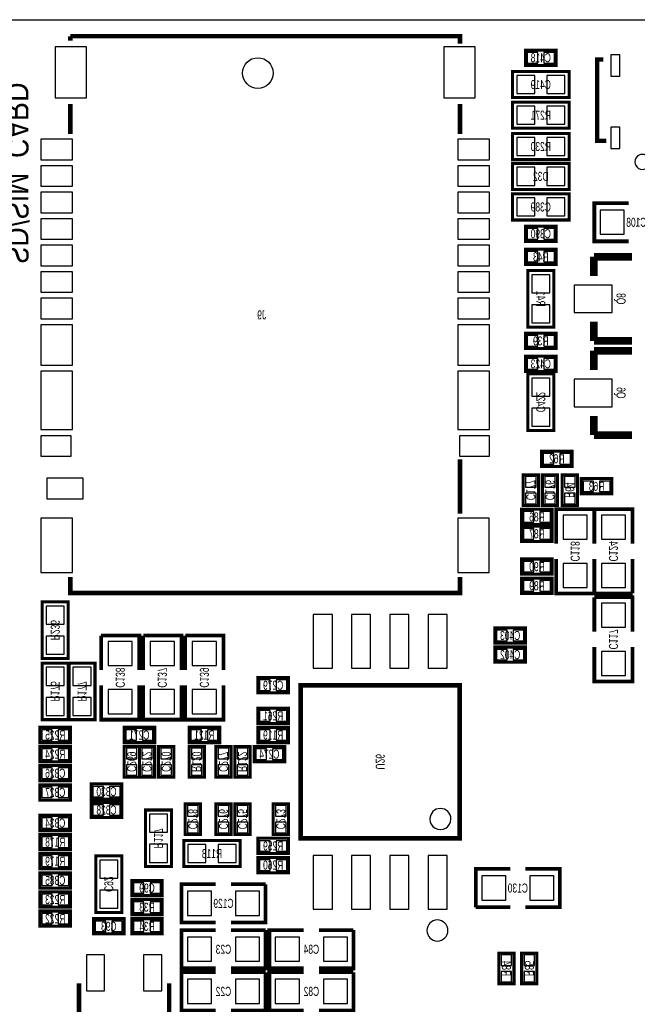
# Model space of a CAD drawing. Extents: x -5 to 90, y 0 to 99.3.
# Tile 4 of 8: x 29.4 to 49.9, y 23.3 to 56. Entities that reach past the tile are written whole.
import ezdxf
from ezdxf.enums import TextEntityAlignment as Align

# ---------------------------------------------------------------- set-up
doc = ezdxf.new("R2010")
doc.units = 0
for name, color, linetype in [('BG_OUTLINE', 12, 'CONTINUOUS'), ('BG_SILKSCREEN_BOTTOM', 150, 'CONTINUOUS'), ('PG_SILKSCREEN_BOTTOM', 150, 'CONTINUOUS'), ('PIN_BOTTOM', 202, 'CONTINUOUS'), ('RD_SILKSCREEN_BOTTOM', 150, 'CONTINUOUS')]:
    doc.layers.add(name, color=color, linetype=linetype)

msp = doc.modelspace()

# ---------------------------------------------------------------- linework, layer by layer
at = {"layer": 'BG_OUTLINE'}
msp.add_lwpolyline([(83.49996, 55.999888, -0.414214), (85.000084, 54.500018), (85.000084, 1.500124, -0.414249), (83.49996, 0), (1.500124, 0, -0.41426), (0, 1.500124), (0, 54.500018, -0.414229), (1.500124, 55.999888), (15.999968, 55.999888, -0.414239), (16.999966, 54.99989), (16.999966, 52.500022, 0.414244), (18.50009, 50.999898, 0.414203), (19.99996, 52.500022), (19.99996, 54.99989, -0.414224), (20.999958, 55.999888)], format="xyb", close=True, dxfattribs=at)
at = {"layer": 'PG_SILKSCREEN_BOTTOM'}
for points, const_width in [([(31.110199, 55.452493), (31.110199, 55.302607)], 0.150012), ([(44.050204, 55.202607), (44.050204, 55.452493), (31.110199, 55.452493)], 0.150012), ([(47.244, 54.483), (46.228, 54.483), (46.228, 54.991), (47.244, 54.991), (47.244, 54.483)], 0.1016), ([(48.810215, 54.679875), (48.610215, 54.679875), (48.610215, 51.979881), (48.910215, 51.979881)], 0.150012), ([(47.6758, 54.2798), (45.7962, 54.2798), (45.7962, 53.4162), (47.6758, 53.4162), (47.6758, 54.2798)], 0.1016), ([(31.110199, 53.202611), (31.110199, 52.202588)], 0.150012), ([(44.050204, 52.202588), (44.050204, 53.202611)], 0.150012), ([(45.7962, 52.4002), (47.6758, 52.4002), (47.6758, 53.2638), (45.7962, 53.2638), (45.7962, 52.4002)], 0.1016), ([(47.6758, 52.2224), (45.7962, 52.2224), (45.7962, 51.3588), (47.6758, 51.3588), (47.6758, 52.2224)], 0.1016), ([(47.6758, 51.2318), (45.7962, 51.2318), (45.7962, 50.3682), (47.6758, 50.3682), (47.6758, 51.2318)], 0.1016), ([(45.7962, 49.3522), (47.6758, 49.3522), (47.6758, 50.2158), (45.7962, 50.2158), (45.7962, 49.3522)], 0.1016), ([(49.657, 49.911), (48.514, 49.911), (48.514, 48.641), (49.657, 48.641)], 0.127), ([(46.228, 49.149), (47.244, 49.149), (47.244, 48.641), (46.228, 48.641), (46.228, 49.149)], 0.1016), ([(46.228, 48.387), (47.244, 48.387), (47.244, 47.879), (46.228, 47.879), (46.228, 48.387)], 0.1016), ([(48.5013, 47.498), (48.5013, 48.133)], 0.254), ([(48.5013, 48.133), (49.7713, 48.133)], 0.254), ([(47.1678, 45.7962), (47.1678, 47.6758), (46.3042, 47.6758), (46.3042, 45.7962), (47.1678, 45.7962)], 0.1016), ([(48.5013, 45.974), (48.5013, 45.339)], 0.254), ([(46.228, 45.593), (47.244, 45.593), (47.244, 45.085), (46.228, 45.085), (46.228, 45.593)], 0.1016), ([(48.5013, 45.339), (49.7713, 45.339)], 0.254), ([(48.5013, 44.3738), (48.5013, 45.0088)], 0.254), ([(48.5013, 45.0088), (49.7713, 45.0088)], 0.254), ([(47.244, 44.323), (46.228, 44.323), (46.228, 44.831), (47.244, 44.831), (47.244, 44.323)], 0.1016), ([(46.3042, 44.2468), (46.3042, 42.3672), (47.1678, 42.3672), (47.1678, 44.2468), (46.3042, 44.2468)], 0.1016), ([(48.5013, 42.8498), (48.5013, 42.2148)], 0.254), ([(48.5013, 42.2148), (49.7713, 42.2148)], 0.254), ([(47.7774, 41.1734), (46.7614, 41.1734), (46.7614, 41.6814), (47.7774, 41.6814), (47.7774, 41.1734)], 0.1016), ([(44.050204, 39.602588), (44.050204, 41.40261)], 0.150012), ([(46.6598, 40.894), (46.6598, 39.878), (46.1518, 39.878), (46.1518, 40.894), (46.6598, 40.894)], 0.1016), ([(47.2948, 40.894), (47.2948, 39.878), (46.7868, 39.878), (46.7868, 40.894), (47.2948, 40.894)], 0.1016), ([(47.9552, 40.894), (47.9552, 39.878), (47.4472, 39.878), (47.4472, 40.894), (47.9552, 40.894)], 0.1016), ([(49.0982, 40.259), (48.0822, 40.259), (48.0822, 40.767), (49.0982, 40.767), (49.0982, 40.259)], 0.1016), ([(46.101, 39.751), (47.117, 39.751), (47.117, 39.243), (46.101, 39.243), (46.101, 39.751)], 0.1016), ([(48.514, 38.608), (48.514, 39.751), (47.244, 39.751), (47.244, 38.608)], 0.127), ([(49.784, 38.608), (49.784, 39.751), (48.514, 39.751), (48.514, 38.608)], 0.127), ([(46.101, 39.1922), (47.117, 39.1922), (47.117, 38.6842), (46.101, 38.6842), (46.101, 39.1922)], 0.1016), ([(46.101, 38.1), (47.117, 38.1), (47.117, 37.592), (46.101, 37.592), (46.101, 38.1)], 0.1016), ([(47.244, 38.1), (47.244, 36.957), (48.514, 36.957)], 0.127), ([(48.514, 38.1), (48.514, 36.957), (49.784, 36.957)], 0.127), ([(48.514, 36.957), (48.514, 38.1)], 0.127), ([(49.784, 36.957), (49.784, 38.1)], 0.127), ([(31.110199, 37.502592), (31.110199, 36.972494), (44.050204, 36.972494), (44.050204, 37.502592)], 0.150012), ([(46.101, 37.465), (47.117, 37.465), (47.117, 36.957), (46.101, 36.957), (46.101, 37.465)], 0.1016), ([(31.0388, 34.798), (31.0388, 36.6776), (30.1752, 36.6776), (30.1752, 34.798), (31.0388, 34.798)], 0.1016), ([(49.784, 35.687), (49.784, 36.83), (48.514, 36.83)], 0.127), ([(48.514, 36.83), (48.514, 35.687)], 0.127), ([(33.401, 34.417), (33.401, 35.56), (32.131, 35.56)], 0.127), ([(32.131, 35.56), (32.131, 34.417)], 0.127), ([(34.798, 34.417), (34.798, 35.56), (33.528, 35.56)], 0.127), ([(33.528, 35.56), (33.528, 34.417)], 0.127), ([(36.195, 34.417), (36.195, 35.56), (34.925, 35.56)], 0.127), ([(34.925, 35.56), (34.925, 34.417)], 0.127), ([(45.212, 35.814), (46.228, 35.814), (46.228, 35.306), (45.212, 35.306), (45.212, 35.814)], 0.1016), ([(45.212, 35.179), (46.228, 35.179), (46.228, 34.671), (45.212, 34.671), (45.212, 35.179)], 0.1016), ([(48.514, 35.179), (48.514, 34.036), (49.784, 34.036), (49.784, 35.179)], 0.127), ([(30.1752, 34.6456), (30.1752, 32.766), (31.0388, 32.766), (31.0388, 34.6456), (30.1752, 34.6456)], 0.1016), ([(31.0642, 34.6456), (31.0642, 32.766), (31.9278, 32.766), (31.9278, 34.6456), (31.0642, 34.6456)], 0.1016), ([(38.354, 33.655), (37.338, 33.655), (37.338, 34.163), (38.354, 34.163), (38.354, 33.655)], 0.1016), ([(32.131, 33.909), (32.131, 32.766), (33.401, 32.766), (33.401, 33.909)], 0.127), ([(33.528, 33.909), (33.528, 32.766), (34.798, 32.766), (34.798, 33.909)], 0.127), ([(34.925, 33.909), (34.925, 32.766), (36.195, 32.766), (36.195, 33.909)], 0.127), ([(38.761899, 28.829), (38.761899, 33.909), (44.042101, 33.909), (44.042101, 28.829), (38.761899, 28.829)], 0.1524), ([(37.338, 33.147), (38.354, 33.147), (38.354, 32.639), (37.338, 32.639), (37.338, 33.147)], 0.1016), ([(30.099, 32.512), (31.115, 32.512), (31.115, 32.004), (30.099, 32.004), (30.099, 32.512)], 0.1016), ([(32.893, 32.512), (33.909, 32.512), (33.909, 32.004), (32.893, 32.004), (32.893, 32.512)], 0.1016), ([(35.052, 32.512), (36.068, 32.512), (36.068, 32.004), (35.052, 32.004), (35.052, 32.512)], 0.1016), ([(37.338, 32.512), (38.354, 32.512), (38.354, 32.004), (37.338, 32.004), (37.338, 32.512)], 0.1016), ([(30.099, 31.877), (31.115, 31.877), (31.115, 31.369), (30.099, 31.369), (30.099, 31.877)], 0.1016), ([(32.893, 30.861), (32.893, 31.877), (33.401, 31.877), (33.401, 30.861), (32.893, 30.861)], 0.1016), ([(33.401, 30.861), (33.401, 31.877), (33.909, 31.877), (33.909, 30.861), (33.401, 30.861)], 0.1016), ([(34.036, 30.861), (34.036, 31.877), (34.544, 31.877), (34.544, 30.861), (34.036, 30.861)], 0.1016), ([(35.56, 31.877), (35.56, 30.861), (35.052, 30.861), (35.052, 31.877), (35.56, 31.877)], 0.1016), ([(35.941, 30.861), (35.941, 31.877), (36.449, 31.877), (36.449, 30.861), (35.941, 30.861)], 0.1016), ([(36.576, 30.861), (36.576, 31.877), (37.084, 31.877), (37.084, 30.861), (36.576, 30.861)], 0.1016), ([(38.227, 31.369), (37.211, 31.369), (37.211, 31.877), (38.227, 31.877), (38.227, 31.369)], 0.1016), ([(30.099, 31.242), (31.115, 31.242), (31.115, 30.734), (30.099, 30.734), (30.099, 31.242)], 0.1016), ([(30.099, 30.607), (31.115, 30.607), (31.115, 30.099), (30.099, 30.099), (30.099, 30.607)], 0.1016), ([(31.8008, 30.6324), (32.8168, 30.6324), (32.8168, 30.1244), (31.8008, 30.1244), (31.8008, 30.6324)], 0.1016), ([(31.8008, 30.0228), (32.8168, 30.0228), (32.8168, 29.5148), (31.8008, 29.5148), (31.8008, 30.0228)], 0.1016), ([(34.4678, 27.8892), (34.4678, 29.7688), (33.6042, 29.7688), (33.6042, 27.8892), (34.4678, 27.8892)], 0.1016), ([(35.433, 29.972), (35.433, 28.956), (34.925, 28.956), (34.925, 29.972), (35.433, 29.972)], 0.1016), ([(35.941, 28.956), (35.941, 29.972), (36.449, 29.972), (36.449, 28.956), (35.941, 28.956)], 0.1016), ([(36.576, 28.956), (36.576, 29.972), (37.084, 29.972), (37.084, 28.956), (36.576, 28.956)], 0.1016), ([(38.354, 29.972), (38.354, 28.956), (37.846, 28.956), (37.846, 29.972), (38.354, 29.972)], 0.1016), ([(30.099, 29.591), (31.115, 29.591), (31.115, 29.083), (30.099, 29.083), (30.099, 29.591)], 0.1016), ([(30.099, 28.956), (31.115, 28.956), (31.115, 28.448), (30.099, 28.448), (30.099, 28.956)], 0.1016), ([(34.8742, 27.8892), (36.7538, 27.8892), (36.7538, 28.7528), (34.8742, 28.7528), (34.8742, 27.8892)], 0.1016), ([(37.338, 28.829), (38.354, 28.829), (38.354, 28.321), (37.338, 28.321), (37.338, 28.829)], 0.1016), ([(30.099, 28.321), (31.115, 28.321), (31.115, 27.813), (30.099, 27.813), (30.099, 28.321)], 0.1016), ([(32.8168, 26.3652), (32.8168, 28.2448), (31.9532, 28.2448), (31.9532, 26.3652), (32.8168, 26.3652)], 0.1016), ([(37.338, 28.194), (38.354, 28.194), (38.354, 27.686), (37.338, 27.686), (37.338, 28.194)], 0.1016), ([(45.72, 27.813), (44.577, 27.813), (44.577, 26.543)], 0.127), ([(46.228, 26.543), (47.371, 26.543), (47.371, 27.813), (46.228, 27.813)], 0.127), ([(30.099, 27.686), (31.115, 27.686), (31.115, 27.178), (30.099, 27.178), (30.099, 27.686)], 0.1016), ([(33.147, 27.432), (34.163, 27.432), (34.163, 26.924), (33.147, 26.924), (33.147, 27.432)], 0.1016), ([(35.941, 27.305), (34.798, 27.305), (34.798, 26.035), (35.941, 26.035)], 0.127), ([(36.449, 26.035), (37.592, 26.035), (37.592, 27.305)], 0.127), ([(37.592, 27.305), (36.449, 27.305)], 0.127), ([(30.099, 27.051), (31.115, 27.051), (31.115, 26.543), (30.099, 26.543), (30.099, 27.051)], 0.1016), ([(34.163, 26.289), (33.147, 26.289), (33.147, 26.797), (34.163, 26.797), (34.163, 26.289)], 0.1016), ([(44.577, 26.543), (45.72, 26.543)], 0.127), ([(30.099, 26.416), (31.115, 26.416), (31.115, 25.908), (30.099, 25.908), (30.099, 26.416)], 0.1016), ([(31.877, 26.162), (32.893, 26.162), (32.893, 25.654), (31.877, 25.654), (31.877, 26.162)], 0.1016), ([(34.163, 25.654), (33.147, 25.654), (33.147, 26.162), (34.163, 26.162), (34.163, 25.654)], 0.1016), ([(35.941, 25.781), (34.798, 25.781), (34.798, 24.511), (35.941, 24.511)], 0.127), ([(36.449, 24.511), (37.592, 24.511), (37.592, 25.781)], 0.127), ([(37.592, 25.781), (36.449, 25.781)], 0.127), ([(38.862, 25.781), (37.719, 25.781), (37.719, 24.511), (38.862, 24.511)], 0.127), ([(39.37, 24.511), (40.513, 24.511), (40.513, 25.781)], 0.127), ([(40.513, 25.781), (39.37, 25.781)], 0.127), ([(45.339, 24.003), (45.339, 25.019), (45.847, 25.019), (45.847, 24.003), (45.339, 24.003)], 0.1016), ([(46.101, 24.003), (46.101, 25.019), (46.609, 25.019), (46.609, 24.003), (46.101, 24.003)], 0.1016), ([(35.941, 24.384), (34.798, 24.384), (34.798, 23.114), (35.941, 23.114)], 0.127), ([(36.449, 23.114), (37.592, 23.114), (37.592, 24.384)], 0.127), ([(37.592, 24.384), (36.449, 24.384)], 0.127), ([(38.862, 24.384), (37.719, 24.384), (37.719, 23.114), (38.862, 23.114)], 0.127), ([(39.37, 23.114), (40.513, 23.114), (40.513, 24.384)], 0.127), ([(40.513, 24.384), (39.37, 24.384)], 0.127), ([(31.393003, 24.013998), (31.393003, 22.214002)], 0.150012), ([(34.392997, 22.214002), (34.392997, 24.013998)], 0.150012)]:
    msp.add_lwpolyline(points, dxfattribs=dict(at, const_width=const_width))
for points in [[(50.360224, 51.279882, 1), (49.860189, 51.279874, 1)], [(43.751983, 29.469004, 1), (43.052017, 29.468996, 1)], [(43.651983, 25.769011, 1), (42.952017, 25.768989, 1)]]:
    msp.add_lwpolyline(points, format="xyb", close=True, dxfattribs=at)
at = {"layer": 'PIN_BOTTOM'}
for points in [[(30.600206, 55.102493), (30.600206, 53.402497), (31.650216, 53.402497), (31.650216, 55.102493)], [(43.510187, 55.102493), (43.510187, 53.402497), (44.560198, 53.402497), (44.560198, 55.102493)], [(46.635924, 54.561994), (46.635924, 54.912006), (46.285912, 54.912006), (46.285912, 54.561994)], [(47.186088, 54.561994), (47.186088, 54.912006), (46.836076, 54.912006), (46.836076, 54.561994)], [(49.360226, 54.129864), (49.360226, 54.829862), (49.060227, 54.829862), (49.060227, 54.129864)], [(46.535823, 53.548305), (46.535823, 54.147695), (45.936433, 54.147695), (45.936433, 53.548305)], [(47.535567, 53.548305), (47.535567, 54.147695), (46.936177, 54.147695), (46.936177, 53.548305)], [(45.936433, 53.131695), (45.936433, 52.532305), (46.535823, 52.532305), (46.535823, 53.131695)], [(46.936177, 53.131695), (46.936177, 52.532305), (47.535567, 52.532305), (47.535567, 53.131695)], [(49.360226, 51.729869), (49.360226, 52.429867), (49.060227, 52.429867), (49.060227, 51.729869)], [(30.130204, 52.03251), (30.130204, 51.352501), (31.180215, 51.352501), (31.180215, 52.03251)], [(43.980189, 52.03251), (43.980189, 51.352501), (45.030199, 51.352501), (45.030199, 52.03251)], [(46.535823, 51.490905), (46.535823, 52.090295), (45.936433, 52.090295), (45.936433, 51.490905)], [(47.535567, 51.490905), (47.535567, 52.090295), (46.936177, 52.090295), (46.936177, 51.490905)], [(30.130204, 51.152501), (30.130204, 50.472492), (31.180215, 50.472492), (31.180215, 51.152501)], [(43.980189, 51.152501), (43.980189, 50.472492), (45.030199, 50.472492), (45.030199, 51.152501)], [(46.535823, 50.500305), (46.535823, 51.099695), (45.936433, 51.099695), (45.936433, 50.500305)], [(47.535567, 50.500305), (47.535567, 51.099695), (46.936177, 51.099695), (46.936177, 50.500305)], [(30.130204, 50.272417), (30.130204, 49.592408), (31.180215, 49.592408), (31.180215, 50.272417)], [(43.980189, 50.272417), (43.980189, 49.592408), (45.030199, 49.592408), (45.030199, 50.272417)], [(45.936433, 50.083695), (45.936433, 49.484305), (46.535823, 49.484305), (46.535823, 50.083695)], [(46.936177, 50.083695), (46.936177, 49.484305), (47.535567, 49.484305), (47.535567, 50.083695)], [(49.51095, 48.87595), (49.51095, 49.67605), (48.71085, 49.67605), (48.71085, 48.87595)], [(30.130204, 49.392611), (30.130204, 48.712603), (31.180215, 48.712603), (31.180215, 49.392611)], [(43.980189, 49.392611), (43.980189, 48.712603), (45.030199, 48.712603), (45.030199, 49.392611)], [(46.285912, 49.070006), (46.285912, 48.719994), (46.635924, 48.719994), (46.635924, 49.070006)], [(46.836076, 49.070006), (46.836076, 48.719994), (47.186088, 48.719994), (47.186088, 49.070006)], [(30.130204, 48.512501), (30.130204, 47.832493), (31.180215, 47.832493), (31.180215, 48.512501)], [(43.980189, 48.512501), (43.980189, 47.832493), (45.030199, 47.832493), (45.030199, 48.512501)], [(46.285912, 48.308006), (46.285912, 47.957994), (46.635924, 47.957994), (46.635924, 48.308006)], [(46.836076, 48.308006), (46.836076, 47.957994), (47.186088, 47.957994), (47.186088, 48.308006)], [(30.130204, 47.632595), (30.130204, 46.952586), (31.180215, 46.952586), (31.180215, 47.632595)], [(43.980189, 47.632595), (43.980189, 46.952586), (45.030199, 46.952586), (45.030199, 47.632595)], [(46.436305, 46.936177), (47.035695, 46.936177), (47.035695, 47.535567), (46.436305, 47.535567)], [(49.1109, 47.1932), (47.8409, 47.1932), (47.8409, 46.2788), (49.1109, 46.2788)], [(30.130204, 46.75251), (30.130204, 46.072501), (31.180215, 46.072501), (31.180215, 46.75251)], [(43.980189, 46.75251), (43.980189, 46.072501), (45.030199, 46.072501), (45.030199, 46.75251)], [(46.436305, 45.936433), (47.035695, 45.936433), (47.035695, 46.535823), (46.436305, 46.535823)], [(30.130204, 45.8724), (30.130204, 44.532398), (31.180215, 44.532398), (31.180215, 45.8724)], [(43.980189, 45.8724), (43.980189, 44.532398), (45.030199, 44.532398), (45.030199, 45.8724)], [(46.285912, 45.514006), (46.285912, 45.163994), (46.635924, 45.163994), (46.635924, 45.514006)], [(46.836076, 45.514006), (46.836076, 45.163994), (47.186088, 45.163994), (47.186088, 45.514006)], [(46.635924, 44.401994), (46.635924, 44.752006), (46.285912, 44.752006), (46.285912, 44.401994)], [(47.186088, 44.401994), (47.186088, 44.752006), (46.836076, 44.752006), (46.836076, 44.401994)], [(30.130204, 44.3325), (30.130204, 42.392498), (31.180215, 42.392498), (31.180215, 44.3325)], [(43.980189, 44.3325), (43.980189, 42.392498), (45.030199, 42.392498), (45.030199, 44.3325)], [(47.035695, 44.106567), (46.436305, 44.106567), (46.436305, 43.507177), (47.035695, 43.507177)], [(49.1109, 44.069), (47.8409, 44.069), (47.8409, 43.1546), (49.1109, 43.1546)], [(47.035695, 43.106823), (46.436305, 43.106823), (46.436305, 42.507433), (47.035695, 42.507433)], [(30.130191, 42.192499), (30.130191, 41.51249), (31.130189, 41.51249), (31.130189, 42.192499)], [(44.030189, 42.192499), (44.030189, 41.51249), (45.030187, 41.51249), (45.030187, 42.192499)], [(47.169324, 41.252394), (47.169324, 41.602406), (46.819312, 41.602406), (46.819312, 41.252394)], [(47.719488, 41.252394), (47.719488, 41.602406), (47.369476, 41.602406), (47.369476, 41.252394)], [(30.330089, 40.777414), (30.330089, 40.097405), (31.530087, 40.097405), (31.530087, 40.777414)], [(46.580806, 40.836088), (46.230794, 40.836088), (46.230794, 40.486076), (46.580806, 40.486076)], [(47.215806, 40.836088), (46.865794, 40.836088), (46.865794, 40.486076), (47.215806, 40.486076)], [(47.876206, 40.836088), (47.526194, 40.836088), (47.526194, 40.486076), (47.876206, 40.486076)], [(48.490124, 40.337994), (48.490124, 40.688006), (48.140112, 40.688006), (48.140112, 40.337994)], [(49.040288, 40.337994), (49.040288, 40.688006), (48.690276, 40.688006), (48.690276, 40.337994)], [(46.580806, 40.285924), (46.230794, 40.285924), (46.230794, 39.935912), (46.580806, 39.935912)], [(47.215806, 40.285924), (46.865794, 40.285924), (46.865794, 39.935912), (47.215806, 39.935912)], [(47.876206, 40.285924), (47.526194, 40.285924), (47.526194, 39.935912), (47.876206, 39.935912)], [(46.158912, 39.672006), (46.158912, 39.321994), (46.508924, 39.321994), (46.508924, 39.672006)], [(46.709076, 39.672006), (46.709076, 39.321994), (47.059088, 39.321994), (47.059088, 39.672006)], [(47.47895, 38.75405), (48.27905, 38.75405), (48.27905, 39.55415), (47.47895, 39.55415)], [(48.74895, 38.75405), (49.54905, 38.75405), (49.54905, 39.55415), (48.74895, 39.55415)], [(30.130204, 39.452499), (30.130204, 37.652503), (31.180215, 37.652503), (31.180215, 39.452499)], [(43.975083, 39.452499), (43.975083, 37.652503), (45.025094, 37.652503), (45.025094, 39.452499)], [(46.158912, 39.113206), (46.158912, 38.763194), (46.508924, 38.763194), (46.508924, 39.113206)], [(46.709076, 39.113206), (46.709076, 38.763194), (47.059088, 38.763194), (47.059088, 39.113206)], [(46.158912, 38.021006), (46.158912, 37.670994), (46.508924, 37.670994), (46.508924, 38.021006)], [(46.709076, 38.021006), (46.709076, 37.670994), (47.059088, 37.670994), (47.059088, 38.021006)], [(47.47895, 37.15385), (48.27905, 37.15385), (48.27905, 37.95395), (47.47895, 37.95395)], [(48.74895, 37.15385), (49.54905, 37.15385), (49.54905, 37.95395), (48.74895, 37.95395)], [(46.158912, 37.386006), (46.158912, 37.035994), (46.508924, 37.035994), (46.508924, 37.386006)], [(46.709076, 37.386006), (46.709076, 37.035994), (47.059088, 37.035994), (47.059088, 37.386006)], [(49.54905, 36.63315), (48.74895, 36.63315), (48.74895, 35.83305), (49.54905, 35.83305)], [(30.307305, 35.937977), (30.906695, 35.937977), (30.906695, 36.537367), (30.307305, 36.537367)], [(39.1795, 36.257992), (39.1795, 34.479992), (39.8145, 34.479992), (39.8145, 36.257992)], [(40.4495, 36.257992), (40.4495, 34.479992), (41.0845, 34.479992), (41.0845, 36.257992)], [(41.7195, 36.257992), (41.7195, 34.479992), (42.3545, 34.479992), (42.3545, 36.257992)], [(42.9895, 36.257992), (42.9895, 34.479992), (43.6245, 34.479992), (43.6245, 36.257992)], [(45.269912, 35.735006), (45.269912, 35.384994), (45.619924, 35.384994), (45.619924, 35.735006)], [(45.820076, 35.735006), (45.820076, 35.384994), (46.170088, 35.384994), (46.170088, 35.735006)], [(30.307305, 34.938233), (30.906695, 34.938233), (30.906695, 35.537623), (30.307305, 35.537623)], [(33.16605, 35.36315), (32.36595, 35.36315), (32.36595, 34.56305), (33.16605, 34.56305)], [(34.56305, 35.36315), (33.76295, 35.36315), (33.76295, 34.56305), (34.56305, 34.56305)], [(35.96005, 35.36315), (35.15995, 35.36315), (35.15995, 34.56305), (35.96005, 34.56305)], [(45.269912, 35.100006), (45.269912, 34.749994), (45.619924, 34.749994), (45.619924, 35.100006)], [(45.820076, 35.100006), (45.820076, 34.749994), (46.170088, 34.749994), (46.170088, 35.100006)], [(49.54905, 35.03295), (48.74895, 35.03295), (48.74895, 34.23285), (49.54905, 34.23285)], [(30.906695, 34.505367), (30.307305, 34.505367), (30.307305, 33.905977), (30.906695, 33.905977)], [(31.795695, 34.505367), (31.196305, 34.505367), (31.196305, 33.905977), (31.795695, 33.905977)], [(37.745924, 33.733994), (37.745924, 34.084006), (37.395912, 34.084006), (37.395912, 33.733994)], [(38.296088, 33.733994), (38.296088, 34.084006), (37.946076, 34.084006), (37.946076, 33.733994)], [(33.16605, 33.76295), (32.36595, 33.76295), (32.36595, 32.96285), (33.16605, 32.96285)], [(34.56305, 33.76295), (33.76295, 33.76295), (33.76295, 32.96285), (34.56305, 32.96285)], [(35.96005, 33.76295), (35.15995, 33.76295), (35.15995, 32.96285), (35.96005, 32.96285)], [(30.906695, 33.505623), (30.307305, 33.505623), (30.307305, 32.906233), (30.906695, 32.906233)], [(31.795695, 33.505623), (31.196305, 33.505623), (31.196305, 32.906233), (31.795695, 32.906233)], [(37.395912, 33.068006), (37.395912, 32.717994), (37.745924, 32.717994), (37.745924, 33.068006)], [(37.946076, 33.068006), (37.946076, 32.717994), (38.296088, 32.717994), (38.296088, 33.068006)], [(30.156912, 32.433006), (30.156912, 32.082994), (30.506924, 32.082994), (30.506924, 32.433006)], [(30.707076, 32.433006), (30.707076, 32.082994), (31.057088, 32.082994), (31.057088, 32.433006)], [(32.950912, 32.433006), (32.950912, 32.082994), (33.300924, 32.082994), (33.300924, 32.433006)], [(33.501076, 32.433006), (33.501076, 32.082994), (33.851088, 32.082994), (33.851088, 32.433006)], [(35.109912, 32.433006), (35.109912, 32.082994), (35.459924, 32.082994), (35.459924, 32.433006)], [(35.660076, 32.433006), (35.660076, 32.082994), (36.010088, 32.082994), (36.010088, 32.433006)], [(37.395912, 32.433006), (37.395912, 32.082994), (37.745924, 32.082994), (37.745924, 32.433006)], [(37.946076, 32.433006), (37.946076, 32.082994), (38.296088, 32.082994), (38.296088, 32.433006)], [(30.156912, 31.798006), (30.156912, 31.447994), (30.506924, 31.447994), (30.506924, 31.798006)], [(30.707076, 31.798006), (30.707076, 31.447994), (31.057088, 31.447994), (31.057088, 31.798006)], [(32.971994, 31.469076), (33.322006, 31.469076), (33.322006, 31.819088), (32.971994, 31.819088)], [(33.479994, 31.469076), (33.830006, 31.469076), (33.830006, 31.819088), (33.479994, 31.819088)], [(34.114994, 31.469076), (34.465006, 31.469076), (34.465006, 31.819088), (34.114994, 31.819088)], [(35.481006, 31.819088), (35.130994, 31.819088), (35.130994, 31.469076), (35.481006, 31.469076)], [(36.019994, 31.469076), (36.370006, 31.469076), (36.370006, 31.819088), (36.019994, 31.819088)], [(36.654994, 31.469076), (37.005006, 31.469076), (37.005006, 31.819088), (36.654994, 31.819088)], [(37.618924, 31.447994), (37.618924, 31.798006), (37.268912, 31.798006), (37.268912, 31.447994)], [(38.169088, 31.447994), (38.169088, 31.798006), (37.819076, 31.798006), (37.819076, 31.447994)], [(30.156912, 31.163006), (30.156912, 30.812994), (30.506924, 30.812994), (30.506924, 31.163006)], [(30.707076, 31.163006), (30.707076, 30.812994), (31.057088, 30.812994), (31.057088, 31.163006)], [(32.971994, 30.918912), (33.322006, 30.918912), (33.322006, 31.268924), (32.971994, 31.268924)], [(33.479994, 30.918912), (33.830006, 30.918912), (33.830006, 31.268924), (33.479994, 31.268924)], [(34.114994, 30.918912), (34.465006, 30.918912), (34.465006, 31.268924), (34.114994, 31.268924)], [(35.481006, 31.268924), (35.130994, 31.268924), (35.130994, 30.918912), (35.481006, 30.918912)], [(36.019994, 30.918912), (36.370006, 30.918912), (36.370006, 31.268924), (36.019994, 31.268924)], [(36.654994, 30.918912), (37.005006, 30.918912), (37.005006, 31.268924), (36.654994, 31.268924)], [(30.156912, 30.528006), (30.156912, 30.177994), (30.506924, 30.177994), (30.506924, 30.528006)], [(30.707076, 30.528006), (30.707076, 30.177994), (31.057088, 30.177994), (31.057088, 30.528006)], [(31.858712, 30.553406), (31.858712, 30.203394), (32.208724, 30.203394), (32.208724, 30.553406)], [(32.408876, 30.553406), (32.408876, 30.203394), (32.758888, 30.203394), (32.758888, 30.553406)], [(31.858712, 29.943806), (31.858712, 29.593794), (32.208724, 29.593794), (32.208724, 29.943806)], [(32.408876, 29.943806), (32.408876, 29.593794), (32.758888, 29.593794), (32.758888, 29.943806)], [(35.354006, 29.914088), (35.003994, 29.914088), (35.003994, 29.564076), (35.354006, 29.564076)], [(36.019994, 29.564076), (36.370006, 29.564076), (36.370006, 29.914088), (36.019994, 29.914088)], [(36.654994, 29.564076), (37.005006, 29.564076), (37.005006, 29.914088), (36.654994, 29.914088)], [(38.275006, 29.914088), (37.924994, 29.914088), (37.924994, 29.564076), (38.275006, 29.564076)], [(30.156912, 29.512006), (30.156912, 29.161994), (30.506924, 29.161994), (30.506924, 29.512006)], [(30.707076, 29.512006), (30.707076, 29.161994), (31.057088, 29.161994), (31.057088, 29.512006)], [(33.736305, 29.029177), (34.335695, 29.029177), (34.335695, 29.628567), (33.736305, 29.628567)], [(35.354006, 29.363924), (35.003994, 29.363924), (35.003994, 29.013912), (35.354006, 29.013912)], [(36.019994, 29.013912), (36.370006, 29.013912), (36.370006, 29.363924), (36.019994, 29.363924)], [(36.654994, 29.013912), (37.005006, 29.013912), (37.005006, 29.363924), (36.654994, 29.363924)], [(38.275006, 29.363924), (37.924994, 29.363924), (37.924994, 29.013912), (38.275006, 29.013912)], [(30.156912, 28.877006), (30.156912, 28.526994), (30.506924, 28.526994), (30.506924, 28.877006)], [(30.707076, 28.877006), (30.707076, 28.526994), (31.057088, 28.526994), (31.057088, 28.877006)], [(33.736305, 28.029433), (34.335695, 28.029433), (34.335695, 28.628823), (33.736305, 28.628823)], [(35.014433, 28.620695), (35.014433, 28.021305), (35.613823, 28.021305), (35.613823, 28.620695)], [(36.014177, 28.620695), (36.014177, 28.021305), (36.613567, 28.021305), (36.613567, 28.620695)], [(37.395912, 28.750006), (37.395912, 28.399994), (37.745924, 28.399994), (37.745924, 28.750006)], [(37.946076, 28.750006), (37.946076, 28.399994), (38.296088, 28.399994), (38.296088, 28.750006)], [(30.156912, 28.242006), (30.156912, 27.891994), (30.506924, 27.891994), (30.506924, 28.242006)], [(30.707076, 28.242006), (30.707076, 27.891994), (31.057088, 27.891994), (31.057088, 28.242006)], [(37.395912, 28.115006), (37.395912, 27.764994), (37.745924, 27.764994), (37.745924, 28.115006)], [(37.946076, 28.115006), (37.946076, 27.764994), (38.296088, 27.764994), (38.296088, 28.115006)], [(39.1795, 28.258008), (39.1795, 26.480008), (39.8145, 26.480008), (39.8145, 28.258008)], [(40.4495, 28.258008), (40.4495, 26.480008), (41.0845, 26.480008), (41.0845, 28.258008)], [(41.7195, 28.258008), (41.7195, 26.480008), (42.3545, 26.480008), (42.3545, 28.258008)], [(42.9895, 28.258008), (42.9895, 26.480008), (43.6245, 26.480008), (43.6245, 28.258008)], [(32.085305, 27.505177), (32.684695, 27.505177), (32.684695, 28.104567), (32.085305, 28.104567)], [(30.156912, 27.607006), (30.156912, 27.256994), (30.506924, 27.256994), (30.506924, 27.607006)], [(30.707076, 27.607006), (30.707076, 27.256994), (31.057088, 27.256994), (31.057088, 27.607006)], [(44.77385, 27.57805), (44.77385, 26.77795), (45.57395, 26.77795), (45.57395, 27.57805)], [(46.37405, 27.57805), (46.37405, 26.77795), (47.17415, 26.77795), (47.17415, 27.57805)], [(33.204912, 27.353006), (33.204912, 27.002994), (33.554924, 27.002994), (33.554924, 27.353006)], [(33.755076, 27.353006), (33.755076, 27.002994), (34.105088, 27.002994), (34.105088, 27.353006)], [(30.156912, 26.972006), (30.156912, 26.621994), (30.506924, 26.621994), (30.506924, 26.972006)], [(30.707076, 26.972006), (30.707076, 26.621994), (31.057088, 26.621994), (31.057088, 26.972006)], [(32.085305, 26.505433), (32.684695, 26.505433), (32.684695, 27.104823), (32.085305, 27.104823)], [(35.79495, 26.26995), (35.79495, 27.07005), (34.99485, 27.07005), (34.99485, 26.26995)], [(37.39515, 26.26995), (37.39515, 27.07005), (36.59505, 27.07005), (36.59505, 26.26995)], [(33.554924, 26.367994), (33.554924, 26.718006), (33.204912, 26.718006), (33.204912, 26.367994)], [(34.105088, 26.367994), (34.105088, 26.718006), (33.755076, 26.718006), (33.755076, 26.367994)], [(30.156912, 26.337006), (30.156912, 25.986994), (30.506924, 25.986994), (30.506924, 26.337006)], [(30.707076, 26.337006), (30.707076, 25.986994), (31.057088, 25.986994), (31.057088, 26.337006)], [(31.934912, 26.083006), (31.934912, 25.732994), (32.284924, 25.732994), (32.284924, 26.083006)], [(32.485076, 26.083006), (32.485076, 25.732994), (32.835088, 25.732994), (32.835088, 26.083006)], [(33.554924, 25.732994), (33.554924, 26.083006), (33.204912, 26.083006), (33.204912, 25.732994)], [(34.105088, 25.732994), (34.105088, 26.083006), (33.755076, 26.083006), (33.755076, 25.732994)], [(35.79495, 24.74595), (35.79495, 25.54605), (34.99485, 25.54605), (34.99485, 24.74595)], [(37.39515, 24.74595), (37.39515, 25.54605), (36.59505, 25.54605), (36.59505, 24.74595)], [(38.71595, 24.74595), (38.71595, 25.54605), (37.91585, 25.54605), (37.91585, 24.74595)], [(40.31615, 24.74595), (40.31615, 25.54605), (39.51605, 25.54605), (39.51605, 24.74595)], [(32.242684, 23.764545), (32.242684, 24.96345), (31.643295, 24.96345), (31.643295, 23.764545)], [(34.142705, 23.764545), (34.142705, 24.96345), (33.543316, 24.96345), (33.543316, 23.764545)], [(45.417994, 24.611076), (45.768006, 24.611076), (45.768006, 24.961088), (45.417994, 24.961088)], [(46.179994, 24.611076), (46.530006, 24.611076), (46.530006, 24.961088), (46.179994, 24.961088)], [(45.417994, 24.060912), (45.768006, 24.060912), (45.768006, 24.410924), (45.417994, 24.410924)], [(46.179994, 24.060912), (46.530006, 24.060912), (46.530006, 24.410924), (46.179994, 24.410924)], [(35.79495, 23.34895), (35.79495, 24.14905), (34.99485, 24.14905), (34.99485, 23.34895)], [(37.39515, 23.34895), (37.39515, 24.14905), (36.59505, 24.14905), (36.59505, 23.34895)], [(38.71595, 23.34895), (38.71595, 24.14905), (37.91585, 24.14905), (37.91585, 23.34895)], [(40.31615, 23.34895), (40.31615, 24.14905), (39.51605, 24.14905), (39.51605, 23.34895)]]:
    msp.add_lwpolyline(points, close=True, dxfattribs=at)
msp.add_circle((37.338, 54.229), 0.508, dxfattribs=at)

# ---------------------------------------------------------------- texts
at = {"layer": 'BG_SILKSCREEN_BOTTOM', "text_generation_flag": 2, "width": 0.866667}
msp.add_text('SD/SIM_CARD', height=0.762, rotation=270, dxfattribs=at).set_placement((28.956, 47.879))
at = {"layer": 'RD_SILKSCREEN_BOTTOM', "text_generation_flag": 2, "width": 0.699348}
for s, p in [('C418', (46.736, 54.587013)), ('C419', (46.736, 53.698013)), ('R271', (46.736, 52.682013)), ('R230', (46.736, 51.640588)), ('D32', (46.736, 50.649988)), ('C389', (46.736, 49.633988)), ('C108', (49.911, 49.125988)), ('C390', (46.736, 48.744988)), ('R43', (46.736, 47.982988)), ('J9', (37.465, 46.052588)), ('R39', (46.736, 45.188988)), ('C423', (46.736, 44.426988)), ('R62', (47.2694, 41.277388)), ('R63', (48.5902, 40.362988)), ('R86', (46.609, 39.346988)), ('R87', (46.609, 38.788188)), ('R90', (46.609, 37.695988)), ('R89', (46.609, 37.060988)), ('C403', (45.72, 35.409988)), ('C402', (45.72, 34.774988)), ('C279', (37.846, 33.758988)), ('R261', (37.846, 32.742988)), ('R225', (30.607, 32.107988)), ('C271', (33.401, 32.107988)), ('R121', (35.56, 32.107988)), ('R119', (37.846, 32.107988)), ('R224', (30.607, 31.472988)), ('C274', (37.719, 31.472988)), ('C326', (30.607, 30.837988)), ('C327', (30.607, 30.202988)), ('C330', (32.3088, 30.228388)), ('C328', (32.3088, 29.618788)), ('C334', (30.607, 29.186988)), ('R178', (30.607, 28.551988)), ('R118', (35.814, 28.170988)), ('R259', (37.846, 28.424988)), ('R179', (30.607, 27.916988)), ('R260', (37.846, 27.789988)), ('C385', (30.607, 27.281988)), ('C99', (33.655, 27.027988)), ('C130', (45.974, 27.027988)), ('R223', (30.607, 26.646988)), ('C129', (36.195, 26.519988)), ('R33', (33.655, 26.392988)), ('R222', (30.607, 26.011988)), ('C93', (32.385, 25.757988)), ('R34', (33.655, 25.758013)), ('C23', (36.195, 24.996013)), ('C84', (39.116, 24.996013)), ('C22', (36.195, 23.599013)), ('C82', (39.116, 23.599013))]:
    msp.add_text(s, height=0.299999, dxfattribs=at).set_placement(p, align=Align.CENTER)
for s, p in [('R41', (46.586013, 46.736356)), ('Q8', (49.253013, 46.736356)), ('C422', (46.586013, 43.307356)), ('Q6', (49.253013, 43.612156)), ('C177', (46.255813, 40.386356)), ('C176', (46.890813, 40.386356)), ('R64', (47.551213, 40.386356)), ('C118', (47.729013, 38.354356)), ('C124', (48.999013, 38.354356)), ('R236', (30.457013, 35.738156)), ('C117', (48.999013, 35.433356)), ('C138', (32.616013, 34.163356)), ('C137', (34.013013, 34.163356)), ('C139', (35.410013, 34.163356)), ('R175', (30.457013, 33.706156)), ('R177', (31.346013, 33.706156)), ('C269', (32.997013, 31.369356)), ('C272', (33.505013, 31.369356)), ('C270', (34.140013, 31.369356)), ('R120', (35.156013, 31.369356)), ('C277', (36.045013, 31.369356)), ('R122', (36.680013, 31.369356)), ('U26', (41.252013, 31.369356)), ('C278', (35.029013, 29.464356)), ('C276', (36.045013, 29.464356)), ('C275', (36.680013, 29.464356)), ('C273', (37.950013, 29.464356)), ('R117', (33.886013, 28.829356)), ('C92', (32.235013, 27.305356)), ('R84', (45.443013, 24.511356)), ('R85', (46.205013, 24.511356))]:
    msp.add_text(s, height=0.299999, rotation=270, dxfattribs=at).set_placement(p, align=Align.CENTER)

doc.saveas('drawing.dxf')
